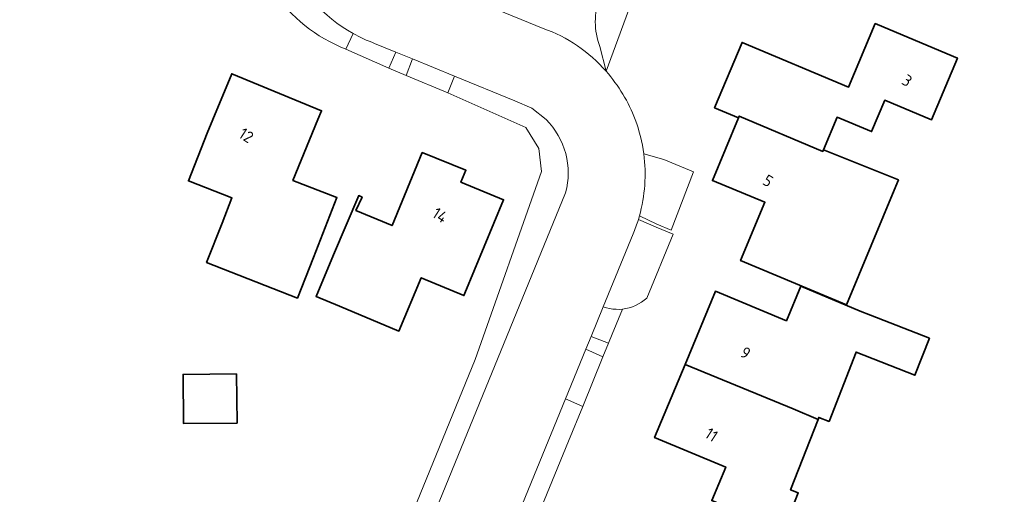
# Model space of a CAD drawing. Extents: x 184422 to 188298, y 343471 to 350189.
# Tile 136 of 256: x 186064 to 186140, y 346971 to 347008. Entities that reach past the tile are written whole.
import ezdxf
from ezdxf.enums import TextEntityAlignment as Align

# ---------------------------------------------------------------- set-up
doc = ezdxf.new("R2010")
doc.units = 0
for name, color, linetype, lineweight in [('B-WA-OG-TERREIN_ERF-GV', 252, 'Continuous', 18), ('B-WA-VH-VERHARDING_ASFALT-GV', 252, 'Continuous', 18), ('B-WA-VH-VERHARDING_BETONSTRAATSTEEN-GV', 252, 'Continuous', 18), ('B-WA-VH-VERHARDING_HALFVERHARDING_GRIND-GV', 252, 'Continuous', 18), ('B-WA-VH-VERHARDING_OPEN-GV', 252, 'Continuous', 18), ('B-WA-VH-VERHARDING_SIERBESTRATING-GV', 252, 'Continuous', 18), ('B-WA-VH-VERHARDING_TEGEL-GV', 252, 'Continuous', 18), ('B-WE-OG-BEBOUWING-GV', 250, 'Continuous', 35), ('B-WE-OG-BEBOUWING-T18', 10, 'Continuous', 18)]:
    doc.layers.add(name, color=color, linetype=linetype, lineweight=lineweight)
doc.styles.add('NLCS-ISO-M500-T18', font='NLCS-ISO.ttf', dxfattribs={"height": 0.9})

msp = doc.modelspace()

# ---------------------------------------------------------------- linework, layer by layer
at = {"layer": 'B-WA-OG-TERREIN_ERF-GV', "flags": 128}
for points in [[(186143.648, 347055.899), (186132.7, 347062.152), (186127.719, 347050.168), (186127.148, 347048.794), (186121.116, 347034.281), (186121.064, 347034.139), (186119.612, 347030.171), (186119.56, 347030.043), (186115.248, 347019.517), (186115.118, 347019.187), (186114.598, 347017.861), (186114.427, 347017.425), (186113.382, 347014.736), (186112.729, 347012.947), (186111.651, 347009.995), (186109.372, 347003.754)], [(186143.648, 347055.899), (186132.7, 347062.152), (186127.719, 347050.168), (186127.148, 347048.794), (186121.116, 347034.281), (186121.064, 347034.139), (186119.612, 347030.171), (186119.56, 347030.043), (186115.248, 347019.517), (186115.118, 347019.187), (186114.598, 347017.861), (186114.427, 347017.425), (186113.382, 347014.736), (186112.729, 347012.947), (186111.651, 347009.995), (186109.372, 347003.754)], [(186143.648, 347055.899), (186132.7, 347062.152), (186127.719, 347050.168), (186127.148, 347048.794), (186121.116, 347034.281), (186121.064, 347034.139), (186119.612, 347030.171), (186119.56, 347030.043), (186115.248, 347019.517), (186115.118, 347019.187), (186114.598, 347017.861), (186114.427, 347017.425), (186113.382, 347014.736), (186112.729, 347012.947), (186111.651, 347009.995), (186109.372, 347003.754)], [(186054.068, 346949.771), (186068.227, 346944.543), (186071.77, 346943.235), (186077.865, 346940.984), (186080.841, 346940.176), (186082.252, 346940.801), (186083.685, 346943.237), (186084.703, 346945.858), (186087.986, 346954.306), (186088.412, 346955.402), (186093.777, 346969.141), (186094.182, 346969.019), (186099.187, 346981.332), (186104.343, 346995.95), (186104.14, 346997.752), (186103.124, 346999.389), (186097.077, 347002.072), (186093.825, 347003.426), (186092.494, 347003.989), (186089.138, 347005.488)], [(186054.068, 346949.771), (186068.227, 346944.543), (186071.77, 346943.235), (186077.865, 346940.984), (186080.841, 346940.176), (186082.252, 346940.801), (186083.685, 346943.237), (186084.703, 346945.858), (186087.986, 346954.306), (186088.412, 346955.402), (186093.777, 346969.141), (186094.182, 346969.019), (186099.187, 346981.332), (186104.343, 346995.95), (186104.14, 346997.752), (186103.124, 346999.389), (186097.077, 347002.072), (186093.825, 347003.426), (186092.494, 347003.989), (186089.138, 347005.488)], [(186054.068, 346949.771), (186068.227, 346944.543), (186071.77, 346943.235), (186077.865, 346940.984), (186080.841, 346940.176), (186082.252, 346940.801), (186083.685, 346943.237), (186084.703, 346945.858), (186087.986, 346954.306), (186088.412, 346955.402), (186093.777, 346969.141), (186094.182, 346969.019), (186099.187, 346981.332), (186104.343, 346995.95), (186104.14, 346997.752), (186103.124, 346999.389), (186097.077, 347002.072), (186093.825, 347003.426), (186092.494, 347003.989), (186089.138, 347005.488)], [(186112.298, 346997.333), (186113.861, 346996.901), (186116.172, 346995.931), (186114.418, 346991.391), (186113.314, 346991.86), (186111.958, 346992.505), (186111.877, 346992.229), (186113.256, 346991.641), (186114.577, 346991.077), (186112.537, 346986.124), (186112.337, 346985.952), (186112.123, 346985.797), (186111.898, 346985.659), (186111.662, 346985.54), (186111.418, 346985.44), (186111.166, 346985.36), (186110.909, 346985.3), (186110.648, 346985.261), (186109.849, 346983.306), (186109.563, 346982.606), (186109.13, 346981.548), (186107.551, 346977.686), (186106.449, 346974.991), (186103.093, 346966.778)], [(186112.298, 346997.333), (186113.861, 346996.901), (186116.172, 346995.931), (186114.418, 346991.391), (186113.314, 346991.86), (186111.958, 346992.505), (186111.877, 346992.229), (186113.256, 346991.641), (186114.577, 346991.077), (186112.537, 346986.124), (186112.337, 346985.952), (186112.123, 346985.797), (186111.898, 346985.659), (186111.662, 346985.54), (186111.418, 346985.44), (186111.166, 346985.36), (186110.909, 346985.3), (186110.648, 346985.261), (186109.849, 346983.306), (186109.563, 346982.606), (186109.13, 346981.548), (186107.551, 346977.686), (186106.449, 346974.991), (186103.093, 346966.778)], [(186112.298, 346997.333), (186113.861, 346996.901), (186116.172, 346995.931), (186114.418, 346991.391), (186113.314, 346991.86), (186111.958, 346992.505), (186111.877, 346992.229), (186113.256, 346991.641), (186114.577, 346991.077), (186112.537, 346986.124), (186112.337, 346985.952), (186112.123, 346985.797), (186111.898, 346985.659), (186111.662, 346985.54), (186111.418, 346985.44), (186111.166, 346985.36), (186110.909, 346985.3), (186110.648, 346985.261), (186109.849, 346983.306), (186109.563, 346982.606), (186109.13, 346981.548), (186107.551, 346977.686), (186106.449, 346974.991), (186103.093, 346966.778)], [(186117.586, 346970.368), (186118.673, 346972.98), (186113.144, 346975.275), (186115.508, 346980.966), (186117.871, 346986.654), (186123.391, 346984.356), (186124.51, 346987.034), (186129.123, 346985.106), (186129.908, 346984.778), (186134.503, 346982.996), (186133.373, 346980.113), (186128.797, 346981.922), (186126.699, 346976.531), (186125.901, 346976.842), (186125.84, 346976.685), (186123.705, 346971.198), (186124.299, 346970.967), (186123.165, 346968.052)], [(186117.586, 346970.368), (186118.673, 346972.98), (186113.144, 346975.275), (186115.508, 346980.966), (186117.871, 346986.654), (186123.391, 346984.356), (186124.51, 346987.034), (186129.123, 346985.106), (186129.908, 346984.778), (186134.503, 346982.996), (186133.373, 346980.113), (186128.797, 346981.922), (186126.699, 346976.531), (186125.901, 346976.842), (186125.84, 346976.685), (186123.705, 346971.198), (186124.299, 346970.967), (186123.165, 346968.052)], [(186117.586, 346970.368), (186118.673, 346972.98), (186113.144, 346975.275), (186115.508, 346980.966), (186117.871, 346986.654), (186123.391, 346984.356), (186124.51, 346987.034), (186129.123, 346985.106), (186129.908, 346984.778), (186134.503, 346982.996), (186133.373, 346980.113), (186128.797, 346981.922), (186126.699, 346976.531), (186125.901, 346976.842), (186125.84, 346976.685), (186123.705, 346971.198), (186124.299, 346970.967), (186123.165, 346968.052)]]:
    msp.add_lwpolyline(points, dxfattribs=at)
at = {"layer": 'B-WA-OG-TERREIN_ERF-GV'}
for points in [[(186089.138, 347005.488, -0.154964), (186083.491, 347010.011)], [(186089.138, 347005.488, -0.154964), (186083.491, 347010.011)], [(186089.138, 347005.488, -0.154964), (186083.491, 347010.011)], [(186109.372, 347003.754, -0.09088), (186111.632, 347000)], [(186109.372, 347003.754, -0.09088), (186111.632, 347000)], [(186109.372, 347003.754, -0.09088), (186111.632, 347000)], [(186111.632, 347000, -0.056909), (186112.298, 346997.333)], [(186111.632, 347000, -0.056909), (186112.298, 346997.333)], [(186111.632, 347000, -0.056909), (186112.298, 346997.333)]]:
    msp.add_lwpolyline(points, format="xyb", dxfattribs=at)
at = {"layer": 'B-WA-OG-TERREIN_ERF-GV', "flags": 128}
for points in [[(186126.266, 346997.654), (186132.09, 346995.304), (186131.89, 346994.824), (186128.046, 346985.603), (186119.817, 346989.033), (186121.713, 346993.57), (186117.64, 346995.262), (186119.658, 347000.147), (186117.808, 347000.914), (186119.945, 347006.004), (186128.214, 347002.53), (186130.29, 347007.471), (186134.9, 347005.535), (186136.68, 347004.788), (186134.658, 346999.974), (186131.026, 347001.499), (186130.003, 346999.064), (186127.329, 347000.187)], [(186126.266, 346997.654), (186132.09, 346995.304), (186131.89, 346994.824), (186128.046, 346985.603), (186119.817, 346989.033), (186121.713, 346993.57), (186117.64, 346995.262), (186119.658, 347000.147), (186117.808, 347000.914), (186119.945, 347006.004), (186128.214, 347002.53), (186130.29, 347007.471), (186134.9, 347005.535), (186136.68, 347004.788), (186134.658, 346999.974), (186131.026, 347001.499), (186130.003, 346999.064), (186127.329, 347000.187)], [(186126.266, 346997.654), (186132.09, 346995.304), (186131.89, 346994.824), (186128.046, 346985.603), (186119.817, 346989.033), (186121.713, 346993.57), (186117.64, 346995.262), (186119.658, 347000.147), (186117.808, 347000.914), (186119.945, 347006.004), (186128.214, 347002.53), (186130.29, 347007.471), (186134.9, 347005.535), (186136.68, 347004.788), (186134.658, 346999.974), (186131.026, 347001.499), (186130.003, 346999.064), (186127.329, 347000.187)], [(186085.035, 346995.272), (186088.45, 346993.929), (186086.62, 346989.276), (186085.379, 346986.12), (186078.328, 346988.893), (186079.526, 346991.94), (186080.298, 346993.904), (186076.911, 346995.235), (186078.37, 346998.942), (186078.807, 347000), (186080.278, 347003.563), (186087.255, 347000.682), (186086.975, 347000)], [(186085.035, 346995.272), (186088.45, 346993.929), (186086.62, 346989.276), (186085.379, 346986.12), (186078.328, 346988.893), (186079.526, 346991.94), (186080.298, 346993.904), (186076.911, 346995.235), (186078.37, 346998.942), (186078.807, 347000), (186080.278, 347003.563), (186087.255, 347000.682), (186086.975, 347000)], [(186085.035, 346995.272), (186088.45, 346993.929), (186086.62, 346989.276), (186085.379, 346986.12), (186078.328, 346988.893), (186079.526, 346991.94), (186080.298, 346993.904), (186076.911, 346995.235), (186078.37, 346998.942), (186078.807, 347000), (186080.278, 347003.563), (186087.255, 347000.682), (186086.975, 347000)], [(186089.934, 346992.94), (186092.736, 346991.76), (186095.078, 346997.441), (186098.474, 346996.058), (186098.087, 346995.122), (186101.4, 346993.759), (186098.401, 346986.499), (186098.325, 346986.316), (186095.006, 346987.702), (186093.267, 346983.557), (186088.656, 346985.491), (186086.836, 346986.254), (186088.19, 346989.483), (186090.145, 346994.085), (186090.404, 346993.975)], [(186089.934, 346992.94), (186092.736, 346991.76), (186095.078, 346997.441), (186098.474, 346996.058), (186098.087, 346995.122), (186101.4, 346993.759), (186098.401, 346986.499), (186098.325, 346986.316), (186095.006, 346987.702), (186093.267, 346983.557), (186088.656, 346985.491), (186086.836, 346986.254), (186088.19, 346989.483), (186090.145, 346994.085), (186090.404, 346993.975)], [(186089.934, 346992.94), (186092.736, 346991.76), (186095.078, 346997.441), (186098.474, 346996.058), (186098.087, 346995.122), (186101.4, 346993.759), (186098.401, 346986.499), (186098.325, 346986.316), (186095.006, 346987.702), (186093.267, 346983.557), (186088.656, 346985.491), (186086.836, 346986.254), (186088.19, 346989.483), (186090.145, 346994.085), (186090.404, 346993.975)], [(186076.535, 346976.353), (186076.494, 346980.182), (186080.656, 346980.226), (186080.697, 346976.397)], [(186076.535, 346976.353), (186076.494, 346980.182), (186080.656, 346980.226), (186080.697, 346976.397)], [(186076.535, 346976.353), (186076.494, 346980.182), (186080.656, 346980.226), (186080.697, 346976.397)]]:
    msp.add_lwpolyline(points, close=True, dxfattribs=at)
at = {"layer": 'B-WA-VH-VERHARDING_ASFALT-GV'}
for points in [[(186084.499, 347012.487, 0.165426), (186089.711, 347006.697)], [(186084.499, 347012.487, 0.165426), (186089.711, 347006.697)], [(186084.499, 347012.487, 0.165426), (186089.711, 347006.697)], [(186089.711, 347006.697, 0.037635), (186091.371, 347005.927)], [(186089.711, 347006.697, 0.037635), (186091.371, 347005.927)], [(186089.711, 347006.697, 0.037635), (186091.371, 347005.927)], [(186109.372, 347003.754, 0.129626), (186104.471, 347007.091)], [(186109.372, 347003.754, 0.129626), (186104.471, 347007.091)], [(186109.372, 347003.754, 0.129626), (186104.471, 347007.091)], [(186111.632, 347000, 0.09088), (186109.372, 347003.754)], [(186111.632, 347000, 0.09088), (186109.372, 347003.754)], [(186111.632, 347000, 0.09088), (186109.372, 347003.754)], [(186104.709, 347000, -0.269499), (186106.221, 346994.302)], [(186104.709, 347000, -0.269499), (186106.221, 346994.302)], [(186104.709, 347000, -0.269499), (186106.221, 346994.302)], [(186112.298, 346997.333, 0.056909), (186111.632, 347000)], [(186112.298, 346997.333, 0.056909), (186111.632, 347000)], [(186112.298, 346997.333, 0.056909), (186111.632, 347000)], [(186111.958, 346992.505, 0.101072), (186112.298, 346997.333)], [(186111.958, 346992.505, 0.101072), (186112.298, 346997.333)], [(186111.958, 346992.505, 0.101072), (186112.298, 346997.333)], [(186111.473, 346991.104, 0.025156), (186111.877, 346992.229)], [(186111.473, 346991.104, 0.025156), (186111.877, 346992.229)], [(186111.473, 346991.104, 0.025156), (186111.877, 346992.229)]]:
    msp.add_lwpolyline(points, format="xyb", dxfattribs=at)
at = {"layer": 'B-WA-VH-VERHARDING_ASFALT-GV', "flags": 128}
for points in [[(186104.471, 347007.091), (186100.371, 347008.776), (186093.678, 347011.561)], [(186104.471, 347007.091), (186100.371, 347008.776), (186093.678, 347011.561)], [(186104.471, 347007.091), (186100.371, 347008.776), (186093.678, 347011.561)], [(186091.371, 347005.927), (186093.041, 347005.243), (186094.331, 347004.714), (186097.581, 347003.383), (186102.291, 347001.454), (186103.588, 347000.875), (186104.709, 347000)], [(186091.371, 347005.927), (186093.041, 347005.243), (186094.331, 347004.714), (186097.581, 347003.383), (186102.291, 347001.454), (186103.588, 347000.875), (186104.709, 347000)], [(186091.371, 347005.927), (186093.041, 347005.243), (186094.331, 347004.714), (186097.581, 347003.383), (186102.291, 347001.454), (186103.588, 347000.875), (186104.709, 347000)], [(186106.221, 346994.302), (186095.239, 346967.427), (186089.565, 346953.614), (186086.172, 346945.357), (186085.264, 346943.146)], [(186106.221, 346994.302), (186095.239, 346967.427), (186089.565, 346953.614), (186086.172, 346945.357), (186085.264, 346943.146)], [(186106.221, 346994.302), (186095.239, 346967.427), (186089.565, 346953.614), (186086.172, 346945.357), (186085.264, 346943.146)], [(186111.877, 346992.229), (186111.958, 346992.505)], [(186111.877, 346992.229), (186111.958, 346992.505)], [(186111.877, 346992.229), (186111.958, 346992.505)], [(186091.068, 346941.372), (186096.958, 346955.708), (186097.102, 346956.058), (186098.306, 346958.989), (186099.388, 346961.622), (186100.84, 346965.155), (186101.763, 346967.408), (186106.223, 346978.292), (186107.803, 346982.147), (186108.202, 346983.122), (186109.155, 346985.448), (186111.473, 346991.104)], [(186091.068, 346941.372), (186096.958, 346955.708), (186097.102, 346956.058), (186098.306, 346958.989), (186099.388, 346961.622), (186100.84, 346965.155), (186101.763, 346967.408), (186106.223, 346978.292), (186107.803, 346982.147), (186108.202, 346983.122), (186109.155, 346985.448), (186111.473, 346991.104)], [(186091.068, 346941.372), (186096.958, 346955.708), (186097.102, 346956.058), (186098.306, 346958.989), (186099.388, 346961.622), (186100.84, 346965.155), (186101.763, 346967.408), (186106.223, 346978.292), (186107.803, 346982.147), (186108.202, 346983.122), (186109.155, 346985.448), (186111.473, 346991.104)]]:
    msp.add_lwpolyline(points, dxfattribs=at)
at = {"layer": 'B-WA-VH-VERHARDING_BETONSTRAATSTEEN-GV', "flags": 128}
for points in [[(186093.825, 347003.426), (186097.077, 347002.072), (186097.581, 347003.383), (186094.331, 347004.714)], [(186093.825, 347003.426), (186097.077, 347002.072), (186097.581, 347003.383), (186094.331, 347004.714)], [(186093.825, 347003.426), (186097.077, 347002.072), (186097.581, 347003.383), (186094.331, 347004.714)], [(186103.093, 346966.778), (186106.449, 346974.991), (186107.551, 346977.686), (186106.223, 346978.292), (186101.763, 346967.408)], [(186103.093, 346966.778), (186106.449, 346974.991), (186107.551, 346977.686), (186106.223, 346978.292), (186101.763, 346967.408)], [(186103.093, 346966.778), (186106.449, 346974.991), (186107.551, 346977.686), (186106.223, 346978.292), (186101.763, 346967.408)]]:
    msp.add_lwpolyline(points, close=True, dxfattribs=at)
at = {"layer": 'B-WA-VH-VERHARDING_BETONSTRAATSTEEN-GV'}
for points in [[(186112.298, 346997.333, -0.101072), (186111.958, 346992.505)], [(186112.298, 346997.333, -0.101072), (186111.958, 346992.505)], [(186112.298, 346997.333, -0.101072), (186111.958, 346992.505)], [(186111.877, 346992.229, -0.025156), (186111.473, 346991.104)], [(186111.877, 346992.229, -0.025156), (186111.473, 346991.104)], [(186111.877, 346992.229, -0.025156), (186111.473, 346991.104)]]:
    msp.add_lwpolyline(points, format="xyb", dxfattribs=at)
at = {"layer": 'B-WA-VH-VERHARDING_BETONSTRAATSTEEN-GV', "flags": 128}
for points in [[(186111.958, 346992.505), (186113.314, 346991.86), (186114.418, 346991.391), (186116.172, 346995.931), (186113.861, 346996.901), (186112.298, 346997.333)], [(186111.958, 346992.505), (186113.314, 346991.86), (186114.418, 346991.391), (186116.172, 346995.931), (186113.861, 346996.901), (186112.298, 346997.333)], [(186111.958, 346992.505), (186113.314, 346991.86), (186114.418, 346991.391), (186116.172, 346995.931), (186113.861, 346996.901), (186112.298, 346997.333)], [(186111.473, 346991.104), (186109.155, 346985.448), (186109.394, 346985.365), (186109.64, 346985.306), (186109.89, 346985.266), (186110.142, 346985.245), (186110.395, 346985.243), (186110.648, 346985.261), (186110.909, 346985.3), (186111.166, 346985.36), (186111.418, 346985.44), (186111.662, 346985.54), (186111.898, 346985.659), (186112.123, 346985.797), (186112.337, 346985.952), (186112.537, 346986.124), (186114.577, 346991.077), (186113.256, 346991.641), (186111.877, 346992.229)], [(186111.473, 346991.104), (186109.155, 346985.448), (186109.394, 346985.365), (186109.64, 346985.306), (186109.89, 346985.266), (186110.142, 346985.245), (186110.395, 346985.243), (186110.648, 346985.261), (186110.909, 346985.3), (186111.166, 346985.36), (186111.418, 346985.44), (186111.662, 346985.54), (186111.898, 346985.659), (186112.123, 346985.797), (186112.337, 346985.952), (186112.537, 346986.124), (186114.577, 346991.077), (186113.256, 346991.641), (186111.877, 346992.229)], [(186111.473, 346991.104), (186109.155, 346985.448), (186109.394, 346985.365), (186109.64, 346985.306), (186109.89, 346985.266), (186110.142, 346985.245), (186110.395, 346985.243), (186110.648, 346985.261), (186110.909, 346985.3), (186111.166, 346985.36), (186111.418, 346985.44), (186111.662, 346985.54), (186111.898, 346985.659), (186112.123, 346985.797), (186112.337, 346985.952), (186112.537, 346986.124), (186114.577, 346991.077), (186113.256, 346991.641), (186111.877, 346992.229)]]:
    msp.add_lwpolyline(points, dxfattribs=at)
at = {"layer": 'B-WA-VH-VERHARDING_HALFVERHARDING_GRIND-GV'}
for points in [[(186089.711, 347006.697, -0.165426), (186084.499, 347012.487)], [(186089.711, 347006.697, -0.165426), (186084.499, 347012.487)], [(186089.711, 347006.697, -0.165426), (186084.499, 347012.487)], [(186083.491, 347010.011, 0.154964), (186089.138, 347005.488)], [(186083.491, 347010.011, 0.154964), (186089.138, 347005.488)], [(186083.491, 347010.011, 0.154964), (186089.138, 347005.488)], [(186108.839, 347009.499, 0.168945), (186108.872, 347005.693)], [(186108.839, 347009.499, 0.168945), (186108.872, 347005.693)], [(186108.839, 347009.499, 0.168945), (186108.872, 347005.693)], [(186106.221, 346994.302, 0.269499), (186104.709, 347000)], [(186106.221, 346994.302, 0.269499), (186104.709, 347000)], [(186106.221, 346994.302, 0.269499), (186104.709, 347000)]]:
    msp.add_lwpolyline(points, format="xyb", dxfattribs=at)
at = {"layer": 'B-WA-VH-VERHARDING_HALFVERHARDING_GRIND-GV', "flags": 128}
for points in [[(186108.872, 347005.693), (186109.372, 347003.754), (186111.651, 347009.995), (186109.447, 347010.929), (186108.839, 347009.499)], [(186108.872, 347005.693), (186109.372, 347003.754), (186111.651, 347009.995), (186109.447, 347010.929), (186108.839, 347009.499)], [(186108.872, 347005.693), (186109.372, 347003.754), (186111.651, 347009.995), (186109.447, 347010.929), (186108.839, 347009.499)], [(186089.138, 347005.488), (186089.711, 347006.697)], [(186089.138, 347005.488), (186089.711, 347006.697)], [(186089.138, 347005.488), (186089.711, 347006.697)], [(186104.709, 347000), (186103.588, 347000.875), (186102.291, 347001.454), (186097.581, 347003.383), (186097.077, 347002.072), (186103.124, 346999.389), (186104.14, 346997.752), (186104.343, 346995.95), (186099.187, 346981.332), (186094.182, 346969.019), (186093.777, 346969.141), (186088.412, 346955.402), (186087.986, 346954.306), (186084.703, 346945.858), (186086.172, 346945.357), (186089.565, 346953.614)], [(186104.709, 347000), (186103.588, 347000.875), (186102.291, 347001.454), (186097.581, 347003.383), (186097.077, 347002.072), (186103.124, 346999.389), (186104.14, 346997.752), (186104.343, 346995.95), (186099.187, 346981.332), (186094.182, 346969.019), (186093.777, 346969.141), (186088.412, 346955.402), (186087.986, 346954.306), (186084.703, 346945.858), (186086.172, 346945.357), (186089.565, 346953.614)], [(186104.709, 347000), (186103.588, 347000.875), (186102.291, 347001.454), (186097.581, 347003.383), (186097.077, 347002.072), (186103.124, 346999.389), (186104.14, 346997.752), (186104.343, 346995.95), (186099.187, 346981.332), (186094.182, 346969.019), (186093.777, 346969.141), (186088.412, 346955.402), (186087.986, 346954.306), (186084.703, 346945.858), (186086.172, 346945.357), (186089.565, 346953.614)], [(186089.565, 346953.614), (186095.239, 346967.427), (186106.221, 346994.302)], [(186089.565, 346953.614), (186095.239, 346967.427), (186106.221, 346994.302)], [(186089.565, 346953.614), (186095.239, 346967.427), (186106.221, 346994.302)]]:
    msp.add_lwpolyline(points, dxfattribs=at)
for points in [[(186093.825, 347003.426), (186094.331, 347004.714), (186093.041, 347005.243), (186092.494, 347003.989)], [(186093.825, 347003.426), (186094.331, 347004.714), (186093.041, 347005.243), (186092.494, 347003.989)], [(186093.825, 347003.426), (186094.331, 347004.714), (186093.041, 347005.243), (186092.494, 347003.989)], [(186109.155, 346985.448), (186108.202, 346983.122), (186109.563, 346982.606), (186109.849, 346983.306), (186110.648, 346985.261), (186110.395, 346985.243), (186110.142, 346985.245), (186109.89, 346985.266), (186109.64, 346985.306), (186109.394, 346985.365)], [(186109.155, 346985.448), (186108.202, 346983.122), (186109.563, 346982.606), (186109.849, 346983.306), (186110.648, 346985.261), (186110.395, 346985.243), (186110.142, 346985.245), (186109.89, 346985.266), (186109.64, 346985.306), (186109.394, 346985.365)], [(186109.155, 346985.448), (186108.202, 346983.122), (186109.563, 346982.606), (186109.849, 346983.306), (186110.648, 346985.261), (186110.395, 346985.243), (186110.142, 346985.245), (186109.89, 346985.266), (186109.64, 346985.306), (186109.394, 346985.365)], [(186107.803, 346982.147), (186106.223, 346978.292), (186107.551, 346977.686), (186109.13, 346981.548)], [(186107.803, 346982.147), (186106.223, 346978.292), (186107.551, 346977.686), (186109.13, 346981.548)], [(186107.803, 346982.147), (186106.223, 346978.292), (186107.551, 346977.686), (186109.13, 346981.548)]]:
    msp.add_lwpolyline(points, close=True, dxfattribs=at)
at = {"layer": 'B-WA-VH-VERHARDING_OPEN-GV'}
for points in [[(186108.872, 347005.693, -0.168945), (186108.839, 347009.499)], [(186108.872, 347005.693, -0.168945), (186108.839, 347009.499)], [(186108.872, 347005.693, -0.168945), (186108.839, 347009.499)], [(186104.471, 347007.091, -0.129626), (186109.372, 347003.754)], [(186104.471, 347007.091, -0.129626), (186109.372, 347003.754)], [(186104.471, 347007.091, -0.129626), (186109.372, 347003.754)]]:
    msp.add_lwpolyline(points, format="xyb", dxfattribs=at)
at = {"layer": 'B-WA-VH-VERHARDING_OPEN-GV', "flags": 128}
for points in [[(186100.371, 347008.776), (186104.471, 347007.091)], [(186100.371, 347008.776), (186104.471, 347007.091)], [(186100.371, 347008.776), (186104.471, 347007.091)], [(186109.372, 347003.754), (186108.872, 347005.693)], [(186109.372, 347003.754), (186108.872, 347005.693)], [(186109.372, 347003.754), (186108.872, 347005.693)]]:
    msp.add_lwpolyline(points, dxfattribs=at)
at = {"layer": 'B-WA-VH-VERHARDING_SIERBESTRATING-GV', "flags": 128}
for points in [[(186089.711, 347006.697), (186089.138, 347005.488), (186092.494, 347003.989), (186093.041, 347005.243)], [(186089.711, 347006.697), (186089.138, 347005.488), (186092.494, 347003.989), (186093.041, 347005.243)], [(186089.711, 347006.697), (186089.138, 347005.488), (186092.494, 347003.989), (186093.041, 347005.243)], [(186093.041, 347005.243), (186091.371, 347005.927)], [(186093.041, 347005.243), (186091.371, 347005.927)], [(186093.041, 347005.243), (186091.371, 347005.927)]]:
    msp.add_lwpolyline(points, dxfattribs=at)
at = {"layer": 'B-WA-VH-VERHARDING_SIERBESTRATING-GV'}
msp.add_lwpolyline([(186091.371, 347005.927, -0.037635), (186089.711, 347006.697)], format="xyb", dxfattribs=at)
msp.add_lwpolyline([(186091.371, 347005.927, -0.037635), (186089.711, 347006.697)], format="xyb", dxfattribs=at)
msp.add_lwpolyline([(186091.371, 347005.927, -0.037635), (186089.711, 347006.697)], format="xyb", dxfattribs=at)
at = {"layer": 'B-WA-VH-VERHARDING_TEGEL-GV', "flags": 128}
msp.add_lwpolyline([(186107.803, 346982.147), (186109.13, 346981.548), (186109.563, 346982.606), (186108.202, 346983.122)], close=True, dxfattribs=at)
msp.add_lwpolyline([(186107.803, 346982.147), (186109.13, 346981.548), (186109.563, 346982.606), (186108.202, 346983.122)], close=True, dxfattribs=at)
msp.add_lwpolyline([(186107.803, 346982.147), (186109.13, 346981.548), (186109.563, 346982.606), (186108.202, 346983.122)], close=True, dxfattribs=at)
at = {"layer": 'B-WE-OG-BEBOUWING-GV', "flags": 128}
for points in [[(186119.658, 347000.147), (186119.719, 347000.268), (186126.212, 346997.526), (186126.266, 346997.654), (186127.329, 347000.187), (186130.003, 346999.064), (186131.026, 347001.499), (186134.658, 346999.974), (186136.68, 347004.788), (186134.9, 347005.535), (186130.29, 347007.471), (186128.214, 347002.53), (186119.945, 347006.004), (186117.808, 347000.914)], [(186119.658, 347000.147), (186119.719, 347000.268), (186126.212, 346997.526), (186126.266, 346997.654), (186127.329, 347000.187), (186130.003, 346999.064), (186131.026, 347001.499), (186134.658, 346999.974), (186136.68, 347004.788), (186134.9, 347005.535), (186130.29, 347007.471), (186128.214, 347002.53), (186119.945, 347006.004), (186117.808, 347000.914)], [(186119.658, 347000.147), (186119.719, 347000.268), (186126.212, 346997.526), (186126.266, 346997.654), (186127.329, 347000.187), (186130.003, 346999.064), (186131.026, 347001.499), (186134.658, 346999.974), (186136.68, 347004.788), (186134.9, 347005.535), (186130.29, 347007.471), (186128.214, 347002.53), (186119.945, 347006.004), (186117.808, 347000.914)], [(186085.035, 346995.272), (186086.975, 347000), (186087.255, 347000.682), (186080.278, 347003.563), (186078.807, 347000), (186078.37, 346998.942), (186076.911, 346995.235), (186080.298, 346993.904), (186079.526, 346991.94), (186078.328, 346988.893), (186085.379, 346986.12), (186086.62, 346989.276), (186088.45, 346993.929)], [(186085.035, 346995.272), (186086.975, 347000), (186087.255, 347000.682), (186080.278, 347003.563), (186078.807, 347000), (186078.37, 346998.942), (186076.911, 346995.235), (186080.298, 346993.904), (186079.526, 346991.94), (186078.328, 346988.893), (186085.379, 346986.12), (186086.62, 346989.276), (186088.45, 346993.929)], [(186085.035, 346995.272), (186086.975, 347000), (186087.255, 347000.682), (186080.278, 347003.563), (186078.807, 347000), (186078.37, 346998.942), (186076.911, 346995.235), (186080.298, 346993.904), (186079.526, 346991.94), (186078.328, 346988.893), (186085.379, 346986.12), (186086.62, 346989.276), (186088.45, 346993.929)], [(186119.658, 347000.147), (186117.64, 346995.262), (186121.713, 346993.57), (186119.817, 346989.033), (186128.046, 346985.603), (186131.89, 346994.824), (186132.09, 346995.304), (186126.266, 346997.654), (186126.212, 346997.526), (186119.719, 347000.268)], [(186119.658, 347000.147), (186117.64, 346995.262), (186121.713, 346993.57), (186119.817, 346989.033), (186128.046, 346985.603), (186131.89, 346994.824), (186132.09, 346995.304), (186126.266, 346997.654), (186126.212, 346997.526), (186119.719, 347000.268)], [(186119.658, 347000.147), (186117.64, 346995.262), (186121.713, 346993.57), (186119.817, 346989.033), (186128.046, 346985.603), (186131.89, 346994.824), (186132.09, 346995.304), (186126.266, 346997.654), (186126.212, 346997.526), (186119.719, 347000.268)], [(186095.078, 346997.441), (186092.736, 346991.76), (186089.934, 346992.94), (186090.404, 346993.975), (186090.145, 346994.085), (186088.19, 346989.483), (186086.836, 346986.254), (186088.656, 346985.491), (186093.267, 346983.557), (186095.006, 346987.702), (186098.325, 346986.316), (186098.401, 346986.499), (186101.4, 346993.759), (186098.087, 346995.122), (186098.474, 346996.058)], [(186095.078, 346997.441), (186092.736, 346991.76), (186089.934, 346992.94), (186090.404, 346993.975), (186090.145, 346994.085), (186088.19, 346989.483), (186086.836, 346986.254), (186088.656, 346985.491), (186093.267, 346983.557), (186095.006, 346987.702), (186098.325, 346986.316), (186098.401, 346986.499), (186101.4, 346993.759), (186098.087, 346995.122), (186098.474, 346996.058)], [(186095.078, 346997.441), (186092.736, 346991.76), (186089.934, 346992.94), (186090.404, 346993.975), (186090.145, 346994.085), (186088.19, 346989.483), (186086.836, 346986.254), (186088.656, 346985.491), (186093.267, 346983.557), (186095.006, 346987.702), (186098.325, 346986.316), (186098.401, 346986.499), (186101.4, 346993.759), (186098.087, 346995.122), (186098.474, 346996.058)], [(186123.902, 346977.495), (186125.84, 346976.685), (186125.901, 346976.842), (186126.699, 346976.531), (186128.797, 346981.922), (186133.373, 346980.113), (186134.503, 346982.996), (186129.908, 346984.778), (186129.123, 346985.106), (186124.51, 346987.034), (186123.391, 346984.356), (186117.871, 346986.654), (186115.508, 346980.966)], [(186123.902, 346977.495), (186125.84, 346976.685), (186125.901, 346976.842), (186126.699, 346976.531), (186128.797, 346981.922), (186133.373, 346980.113), (186134.503, 346982.996), (186129.908, 346984.778), (186129.123, 346985.106), (186124.51, 346987.034), (186123.391, 346984.356), (186117.871, 346986.654), (186115.508, 346980.966)], [(186123.902, 346977.495), (186125.84, 346976.685), (186125.901, 346976.842), (186126.699, 346976.531), (186128.797, 346981.922), (186133.373, 346980.113), (186134.503, 346982.996), (186129.908, 346984.778), (186129.123, 346985.106), (186124.51, 346987.034), (186123.391, 346984.356), (186117.871, 346986.654), (186115.508, 346980.966)], [(186125.84, 346976.685), (186123.902, 346977.495), (186115.508, 346980.966), (186113.144, 346975.275), (186118.673, 346972.98), (186117.586, 346970.368), (186123.165, 346968.052), (186124.299, 346970.967), (186123.705, 346971.198)], [(186125.84, 346976.685), (186123.902, 346977.495), (186115.508, 346980.966), (186113.144, 346975.275), (186118.673, 346972.98), (186117.586, 346970.368), (186123.165, 346968.052), (186124.299, 346970.967), (186123.705, 346971.198)], [(186125.84, 346976.685), (186123.902, 346977.495), (186115.508, 346980.966), (186113.144, 346975.275), (186118.673, 346972.98), (186117.586, 346970.368), (186123.165, 346968.052), (186124.299, 346970.967), (186123.705, 346971.198)], [(186080.656, 346980.226), (186076.494, 346980.182), (186076.535, 346976.353), (186080.697, 346976.397)], [(186080.656, 346980.226), (186076.494, 346980.182), (186076.535, 346976.353), (186080.697, 346976.397)], [(186080.656, 346980.226), (186076.494, 346980.182), (186076.535, 346976.353), (186080.697, 346976.397)]]:
    msp.add_lwpolyline(points, close=True, dxfattribs=at)

# ---------------------------------------------------------------- texts
at = {"layer": 'B-WE-OG-BEBOUWING-T18', "style": 'NLCS-ISO-M500-T18'}
for s, p in [('3', (186132.765, 347003.034)), ('3', (186132.765, 347003.034)), ('3', (186132.765, 347003.034)), ('12', (186081.405, 346998.77)), ('12', (186081.405, 346998.77)), ('12', (186081.405, 346998.77)), ('5', (186121.958, 346995.237)), ('5', (186121.958, 346995.237)), ('5', (186121.958, 346995.237)), ('14', (186096.464, 346992.558)), ('14', (186096.464, 346992.558)), ('14', (186096.464, 346992.558)), ('9', (186120.209, 346981.856)), ('9', (186120.209, 346981.856)), ('9', (186120.209, 346981.856)), ('11', (186117.565, 346975.491)), ('11', (186117.565, 346975.491)), ('11', (186117.565, 346975.491))]:
    msp.add_text(s, height=0.9, rotation=327.1, dxfattribs=at).set_placement(p, align=Align.MIDDLE)

doc.saveas('drawing.dxf')
